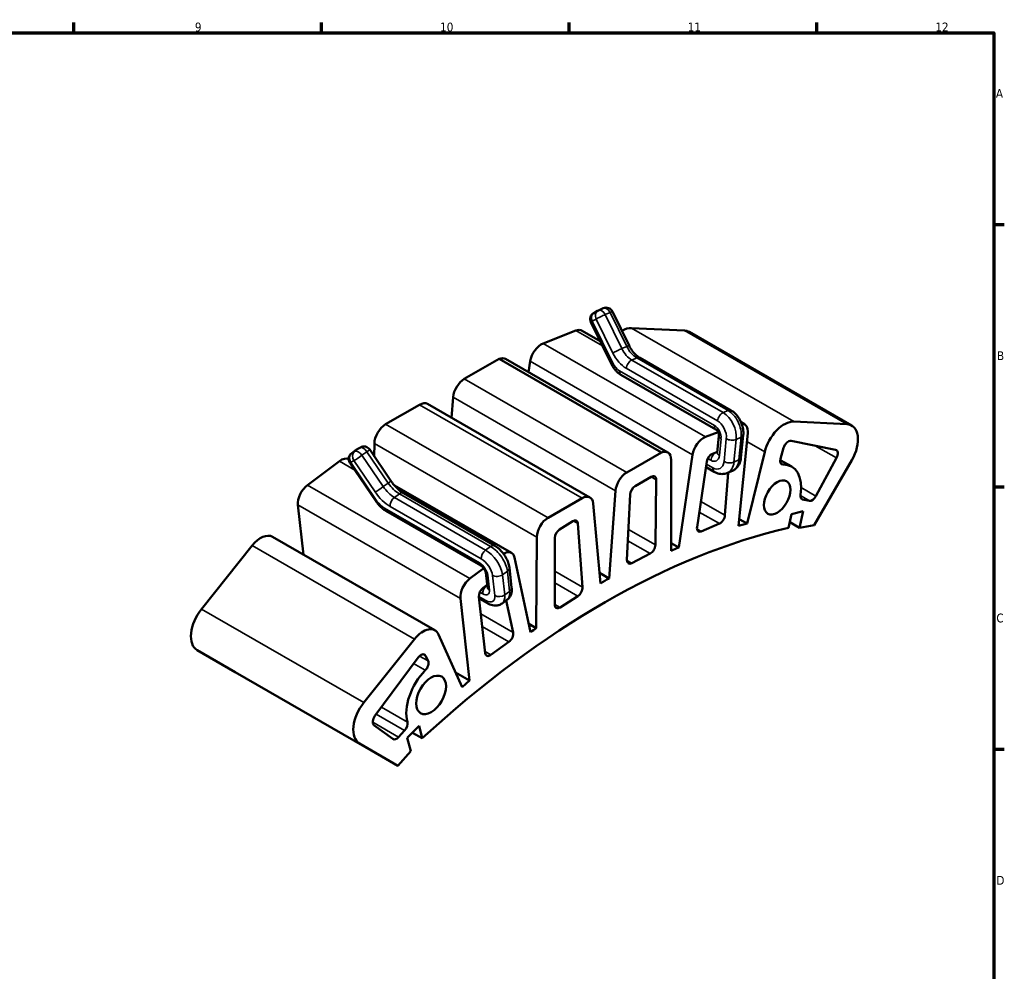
# Model space of a CAD drawing. Header units: millimetres. Extents: x 0 to 897, y 0 to 594.
# Tile 4 of 4: x 545 to 824, y 308 to 578. Entities that reach past the tile are written whole.
import ezdxf

# ---------------------------------------------------------------- set-up
doc = ezdxf.new("R2010")
doc.units = ezdxf.units.MM
for name, color, linetype, lineweight in [('Border (ISO)', 7, 'Continuous', 70), ('Visible (ISO)', 7, 'Continuous', 50), ('Visible Narrow (ISO)', 7, 'Continuous', 35)]:
    doc.layers.add(name, color=color, linetype=linetype, lineweight=lineweight)
doc.styles.add('Note Text (ISO)', font='tahoma.ttf')

# ---------------------------------------------------------------- blocks, each defined once
blk = doc.blocks.new('Borders Default Border')
at = {"layer": 'Border (ISO)'}
for p, q in [((560.67, 574), (560.67, 576.9)), ((630.75, 574), (630.75, 576.9)), ((700.83, 574), (700.83, 576.9)), ((770.92, 574), (770.92, 576.9)), ((821, 519.75), (823.9, 519.75)), ((821, 445.5), (823.9, 445.5)), ((821, 371.25), (823.9, 371.25))]:
    blk.add_line(p, q, dxfattribs=at)
at = {"layer": 'Border (ISO)', "flags": 128}
blk.add_lwpolyline([(20, 20), (20, 574), (821, 574), (821, 20), (20, 20)], dxfattribs=at)
at = {"layer": 'Border (ISO)', "color": 232, "true_color": 0xca0064, "char_height": 2.5, "attachment_point": 7, "style": 'Note Text (ISO)'}
for s, insert in [('9', (594.88, 574.35)), ('10', (664.29, 574.35)), ('11', (734.37, 574.4)), ('12', (804.46, 574.4)), ('A', (821.59, 555.62)), ('B', (821.89, 481.37)), ('C', (821.73, 407.08)), ('D', (821.73, 332.88))]:
    blk.add_mtext(s, dxfattribs=dict(at, insert=insert))

msp = doc.modelspace()

# ---------------------------------------------------------------- linework, layer by layer
at = {"layer": 'Visible (ISO)'}
for p, q in [((709.078, 495.446), (710.482, 496.056)), ((708.882, 495.347), (707.761, 494.706)), ((717.789, 485.483), (713.075, 495.102)), ((706.958, 492.09), (712.764, 480.242)), ((693.437, 486.101), (702.732, 489.715)), ((704.471, 489.691), (709.574, 486.752)), ((718.487, 490.446), (733.444, 489.733)), ((734.833, 489.34), (780.795, 462.872)), ((671.141, 476.038), (680.976, 481.702)), ((680.976, 481.702), (726.938, 455.234)), ((682.787, 481.706), (728.749, 455.239)), ((689.336, 477.935), (689.8, 481.053)), ((746.61, 467.147), (720.791, 482.015)), ((715.462, 477.229), (742.332, 461.755)), ((648.869, 463.213), (658.489, 468.752)), ((660.733, 468.973), (706.695, 442.505)), ((667.543, 465.051), (667.974, 470.867)), ((749.472, 463.776), (750.433, 463.223)), ((779.406, 463.266), (764.449, 463.978)), ((742.947, 461.013), (739.399, 459.633)), ((743.204, 459.882), (742.736, 455.179)), ((748.784, 434.487), (751.347, 460.704)), ((749.449, 453.718), (750.088, 460.143)), ((645.665, 454.136), (645.69, 457.736)), ((763.606, 458.531), (776.232, 455.983)), ((639.261, 455.05), (640.665, 456.056)), ((640.838, 456.167), (641.717, 456.67)), ((644.364, 456.055), (650.378, 447.184)), ((726.938, 455.234), (717.103, 449.57)), ((735.762, 454.585), (731.854, 428.329)), ((741.365, 454.878), (742.764, 455.454)), ((756.172, 455.416), (751.162, 435.117)), ((760.642, 453.468), (761.495, 456.542)), ((626.761, 446.006), (635.813, 452.766)), ((646.178, 441.376), (638.771, 452.302)), ((729.686, 427.403), (729.686, 453.17)), ((737.013, 434.13), (739.777, 452.648)), ((760.565, 453.085), (763.794, 451.225)), ((770.164, 434.612), (780.803, 453.04)), ((776.494, 453.683), (770.678, 442.859)), ((739.546, 451.105), (741.886, 449.758)), ((745.807, 449.514), (744.912, 437.477)), ((745.619, 449.432), (747.022, 450.042)), ((651.367, 445.896), (684.483, 426.826)), ((719.486, 445.7), (724.031, 448.317)), ((725.445, 447.474), (725.223, 429.065)), ((653.922, 443.706), (679.741, 428.837)), ((713.936, 444.399), (712.095, 419.581)), ((717.184, 424.863), (718.074, 443.345)), ((625.651, 426.304), (624.07, 440.375)), ((704.451, 442.285), (694.831, 436.745)), ((709.647, 418.18), (707.615, 440.792)), ((768.837, 441.536), (766.871, 441.933)), ((675.806, 423.247), (648.936, 438.721)), ((762.868, 433.889), (763.733, 437.804)), ((763.733, 437.804), (767.083, 438.6)), ((767.083, 438.6), (766.049, 433.917)), ((698.099, 433.449), (701.817, 435.769)), ((703.285, 435.114), (704.605, 417.104)), ((743.325, 435.087), (738.224, 432.902)), ((751.162, 435.117), (748.784, 434.487)), ((748.969, 436.38), (751.162, 435.117)), ((763.233, 435.538), (766.049, 433.917)), ((766.049, 433.917), (770.164, 434.612)), ((616.863, 431.365), (662.825, 404.898)), ((691.652, 431.268), (691.473, 405.493)), ((696.744, 412.172), (696.744, 431.035)), ((729.686, 429.578), (731.854, 428.329)), ((596.736, 410.886), (611.098, 428.893)), ((723.736, 426.598), (718.523, 423.908)), ((689.905, 404.365), (685.343, 425.513)), ((676.63, 422.456), (672.723, 419.539)), ((677.663, 417.084), (677.195, 421.249)), ((683.902, 422.65), (684.541, 416.961)), ((709.381, 421.143), (712.095, 419.581)), ((676.503, 416.925), (677.591, 417.721)), ((670.032, 413.907), (672.643, 390.676)), ((677.085, 398.431), (675.289, 414.407)), ((677.666, 412.578), (675.344, 413.915)), ((681.818, 412.484), (683.221, 413.49)), ((683.013, 413.341), (684.967, 404.284)), ((703.261, 414.564), (698.224, 411.391)), ((689.405, 406.683), (691.473, 405.493)), ((657.06, 402.426), (642.698, 384.419)), ((670.504, 388.825), (663.869, 403.69)), ((683.768, 401.618), (678.67, 397.92)), ((606.326, 393.014), (595.526, 399.282)), ((645.852, 380.686), (658.075, 397.187)), ((660.152, 397.693), (660.888, 396.219)), ((652.288, 366.546), (606.326, 393.014)), ((668.652, 392.975), (672.643, 390.676)), ((672.643, 390.676), (670.504, 388.825)), ((650.917, 374.142), (645.577, 378.089)), ((654.253, 376.53), (652.557, 374.675)), ((655.012, 374.494), (658.352, 377.814)), ((658.352, 377.814), (659.217, 374.332)), ((655.961, 370.673), (655.012, 374.494)), ((656.451, 375.924), (659.217, 374.332)), ((641.488, 372.814), (652.288, 366.546)), ((652.288, 366.546), (655.961, 370.673))]:
    msp.add_line(p, q, dxfattribs=at)
for centre, start, end in [((711.279, 494.222), 26.10828, 113.49694), ((708.754, 492.97), 119.78018, 206.10828), ((709.875, 493.611), 113.49694, 119.78018), ((640.426, 453.424), 125.63956, 214.13486), ((641.83, 454.431), 119.73714, 125.63956), ((642.709, 454.933), 34.13486, 119.73714)]:
    msp.add_arc(centre, 2, start, end, dxfattribs=at)
for centre, major_axis, start_param, end_param in [((715.727, 482.94), (4.103, 7.126), 0.2888932, 0.7815744), ((702.224, 485.789), (2.247, 3.902), 0, 0.6231422), ((730.591, 481.974), (4.242, 7.366), 0, 0.2888932), ((692.928, 482.174), (2.247, 3.902), 0.6231422, 2.1682479), ((680.54, 477.805), (2.247, 3.902), 0, 0.646067), ((671.141, 472.362), (2.244, 3.896), 0.7834645, 2.2648787), ((658.489, 465.076), (2.244, 3.896), 0, 0.7834645), ((648.869, 459.537), (2.244, 3.896), 0.7834645, 2.3461846), ((748.186, 459.321), (2.247, 3.902), 5.376665, 6.6024062), ((761.689, 456.472), (4.103, 7.126), 0.2888932, 2.0332011), ((776.553, 455.506), (4.242, 7.366), 4.7104553, 6.5720785), ((738.89, 455.706), (-2.247, -3.902), 3.7647349, 5.3098406), ((762.816, 456.719), (0.998, 1.733), 0.1913553, 1.989477), ((726.502, 451.337), (2.247, 3.902), 5.4958535, 6.9292523), ((741.166, 453.145), (-0.998, -1.733), 3.7842039, 5.3092724), ((775.443, 454.171), (0.998, 1.733), 4.7632511, 6.4745406), ((636.278, 449.397), (2.244, 3.896), 0.0406848, 0.9301924), ((761.963, 453.646), (-0.998, -1.733), 5.1310696, 6.6175742), ((757.441, 440.192), (6.354, 11.033), 5.3009328, 6.6175742), ((717.103, 445.895), (-2.244, -3.896), 3.9250571, 5.4064713), ((627.226, 442.638), (2.244, 3.896), 0.9301924, 2.4757103), ((724.031, 446.682), (0.998, 1.733), 5.4817764, 7.0666498), ((704.451, 438.609), (2.244, 3.896), 5.5943526, 7.0666498), ((719.486, 444.065), (-0.998, -1.733), 3.9250571, 5.4386612), ((767.661, 443.744), (-0.998, -1.733), 5.3009328, 6.4745406), ((769.626, 443.347), (-0.998, -1.733), 0.1913553, 1.6216584), ((694.831, 433.069), (-2.244, -3.896), 3.9250571, 5.4877772), ((701.876, 434.169), (0.998, 1.733), 5.5769436, 7.1082753), ((743.504, 436.812), (0.998, 1.733), 3.7981825, 5.4062701), ((613.505, 425.533), (3.358, 5.832), 0, 1.3138144), ((710.852, 203.47), (127.752, 221.845), 0.4920025, 1.0727282), ((698.158, 431.85), (-0.998, -1.733), 3.9666826, 5.4958534), ((738.403, 434.627), (-0.998, -1.733), 5.3092724, 6.9397752), ((682.24, 422.929), (2.244, 3.896), 5.7141635, 7.0762614), ((723.809, 428.273), (0.998, 1.733), 3.8734664, 5.4817764), ((710.379, 232.754), (-112.853, -195.972), 3.7903501, 3.8040209), ((718.596, 425.583), (-0.998, -1.733), 5.4386612, 7.0150591), ((673.188, 416.17), (-2.244, -3.896), 4.0717851, 5.617303), ((710.379, 232.754), (-113.443, -196.996), 3.9143814, 3.929606), ((676.693, 415.414), (-0.998, -1.733), 4.0596596, 5.617303), ((703.195, 416.16), (0.998, 1.733), 3.9718785, 5.5769436), ((599.776, 406.643), (-4.242, -7.366), 4.4554071, 6.2812516), ((698.158, 412.986), (-0.998, -1.733), 5.4958534, 7.1134711), ((659.467, 399.066), (3.358, 5.832), 5.8854159, 7.5969998), ((683.586, 403.135), (0.998, 1.733), 4.0537259, 5.7141635), ((710.379, 232.754), (-112.877, -196.014), 4.0435384, 4.0534144), ((658.861, 396.281), (0.998, 1.733), 5.9172822, 7.656645), ((659.597, 394.807), (0.998, 1.733), 4.2923391, 5.9172822), ((678.488, 399.437), (-0.998, -1.733), 5.617303, 7.1953185), ((663.125, 386.237), (-5.936, -10.307), 4.2923391, 5.7728337), ((645.738, 380.175), (-4.242, -7.366), 4.4554071, 6.2812516), ((646.639, 379.781), (-0.998, -1.733), 4.5150523, 6.2170626), ((653.675, 377.689), (0.998, 1.733), 4.3464858, 5.7728337), ((651.979, 375.833), (-0.998, -1.733), 6.2170626, 7.4880785)]:
    msp.add_ellipse(centre, major_axis=major_axis, ratio=0.5780931, start_param=start_param, end_param=end_param, dxfattribs=at)
for centre, major_axis in [((759.696, 442.509), (2.649, 4.599)), ((661.753, 386.617), (2.981, 5.176))]:
    msp.add_ellipse(centre, major_axis=major_axis, ratio=0.5780931, dxfattribs=at)
for points, knots in [([(720.791, 482.015), (720.582, 482.135), (720.367, 482.281), (719.933, 482.621), (719.715, 482.815), (719.286, 483.249), (719.075, 483.488), (718.67, 484.004), (718.477, 484.28), (718.113, 484.862), (717.944, 485.168), (717.789, 485.483)], [1.57079633, 1.57079633, 1.57079633, 1.57079633, 1.72787596, 1.72787596, 1.88495559, 1.88495559, 2.04203522, 2.04203522, 2.19911486, 2.19911486, 2.35619449, 2.35619449, 2.35619449, 2.35619449]), ([(715.462, 477.229), (715.226, 477.365), (715.002, 477.518), (714.575, 477.852), (714.372, 478.034), (713.989, 478.421), (713.809, 478.627), (713.471, 479.058), (713.313, 479.284), (713.021, 479.752), (712.886, 479.994), (712.764, 480.242)], [1.57079633, 1.57079633, 1.57079633, 1.57079633, 1.72787596, 1.72787596, 1.88495559, 1.88495559, 2.04203522, 2.04203522, 2.19911486, 2.19911486, 2.35619449, 2.35619449, 2.35619449, 2.35619449]), ([(750.088, 460.143), (750.142, 460.683), (750.123, 461.23), (749.966, 462.314), (749.827, 462.851), (749.443, 463.889), (749.198, 464.39), (748.614, 465.326), (748.275, 465.761), (747.509, 466.535), (747.082, 466.875), (746.61, 467.147)], [0, 0, 0, 0, 0.3141593, 0.3141593, 0.6283185, 0.6283185, 0.9424778, 0.9424778, 1.2566371, 1.2566371, 1.5707963, 1.5707963, 1.5707963, 1.5707963]), ([(743.204, 459.882), (743.21, 459.937), (743.212, 460.005), (743.204, 460.164), (743.193, 460.256), (743.154, 460.457), (743.125, 460.567), (743.049, 460.79), (743.001, 460.905), (742.892, 461.121), (742.831, 461.224), (742.705, 461.405), (742.641, 461.484), (742.522, 461.61), (742.467, 461.659), (742.385, 461.723), (742.354, 461.743), (742.332, 461.755)], [0, 0, 0, 0, 0.1863435, 0.1863435, 0.3814828, 0.3814828, 0.587696, 0.587696, 0.8015167, 0.8015167, 1.0160644, 1.0160644, 1.2238214, 1.2238214, 1.4200848, 1.4200848, 1.5707963, 1.5707963, 1.5707963, 1.5707963]), ([(742.708, 455.037), (742.708, 455.037), (742.712, 455.047), (742.724, 455.091), (742.731, 455.129), (742.736, 455.179)], [5.96667539, 5.96667539, 5.96667539, 5.96667539, 6.11195659, 6.11195659, 6.28318531, 6.28318531, 6.28318531, 6.28318531]), ([(747.022, 450.042), (747.32, 450.171), (747.599, 450.341), (748.101, 450.74), (748.322, 450.969), (748.701, 451.463), (748.859, 451.727), (749.117, 452.274), (749.218, 452.557), (749.369, 453.131), (749.42, 453.423), (749.449, 453.718)], [5.42704173, 5.42704173, 5.42704173, 5.42704173, 5.59827044, 5.59827044, 5.76949916, 5.76949916, 5.94072788, 5.94072788, 6.11195659, 6.11195659, 6.28318531, 6.28318531, 6.28318531, 6.28318531]), ([(745.619, 449.432), (745.37, 449.324), (745.11, 449.244), (744.583, 449.142), (744.317, 449.121), (743.792, 449.13), (743.534, 449.161), (743.033, 449.267), (742.79, 449.341), (742.324, 449.525), (742.1, 449.634), (741.886, 449.758)], [0.85614358, 0.85614358, 0.85614358, 0.85614358, 0.99907413, 0.99907413, 1.14200468, 1.14200468, 1.28493523, 1.28493523, 1.42786578, 1.42786578, 1.57079633, 1.57079633, 1.57079633, 1.57079633]), ([(653.922, 443.706), (653.694, 443.837), (653.455, 443.993), (652.969, 444.349), (652.72, 444.55), (652.225, 444.992), (651.977, 445.232), (651.493, 445.745), (651.256, 446.018), (650.801, 446.586), (650.583, 446.882), (650.378, 447.184)], [1.57079633, 1.57079633, 1.57079633, 1.57079633, 1.72787596, 1.72787596, 1.88495559, 1.88495559, 2.04203522, 2.04203522, 2.19911486, 2.19911486, 2.35619449, 2.35619449, 2.35619449, 2.35619449]), ([(648.936, 438.721), (648.719, 438.846), (648.509, 438.984), (648.101, 439.282), (647.904, 439.443), (647.521, 439.784), (647.336, 439.964), (646.979, 440.342), (646.808, 440.539), (646.481, 440.948), (646.325, 441.159), (646.178, 441.376)], [1.57079633, 1.57079633, 1.57079633, 1.57079633, 1.72787596, 1.72787596, 1.88495559, 1.88495559, 2.04203522, 2.04203522, 2.19911486, 2.19911486, 2.35619449, 2.35619449, 2.35619449, 2.35619449]), ([(683.902, 422.65), (683.846, 423.148), (683.725, 423.635), (683.387, 424.592), (683.17, 425.062), (682.656, 425.969), (682.36, 426.406), (681.705, 427.223), (681.347, 427.604), (680.582, 428.286), (680.175, 428.588), (679.741, 428.837)], [0, 0, 0, 0, 0.3141593, 0.3141593, 0.6283185, 0.6283185, 0.9424778, 0.9424778, 1.2566371, 1.2566371, 1.5707963, 1.5707963, 1.5707963, 1.5707963]), ([(677.195, 421.249), (677.191, 421.28), (677.183, 421.327), (677.154, 421.448), (677.131, 421.525), (677.064, 421.705), (677.019, 421.81), (676.904, 422.037), (676.832, 422.16), (676.67, 422.407), (676.578, 422.53), (676.388, 422.757), (676.29, 422.86), (676.106, 423.032), (676.019, 423.103), (675.892, 423.195), (675.845, 423.225), (675.806, 423.247)], [0, 0, 0, 0, 0.1612975, 0.1612975, 0.3399348, 0.3399348, 0.5399904, 0.5399904, 0.758644, 0.758644, 0.9872718, 0.9872718, 1.2139243, 1.2139243, 1.4262162, 1.4262162, 1.5707963, 1.5707963, 1.5707963, 1.5707963]), ([(683.221, 413.49), (683.459, 413.661), (683.671, 413.866), (684.021, 414.314), (684.16, 414.555), (684.371, 415.043), (684.444, 415.289), (684.542, 415.777), (684.566, 416.018), (684.579, 416.494), (684.567, 416.729), (684.541, 416.961)], [5.54985196, 5.54985196, 5.54985196, 5.54985196, 5.69651863, 5.69651863, 5.8431853, 5.8431853, 5.98985197, 5.98985197, 6.13651864, 6.13651864, 6.28318531, 6.28318531, 6.28318531, 6.28318531]), ([(681.818, 412.484), (681.546, 412.289), (681.242, 412.142), (680.627, 411.952), (680.317, 411.909), (679.722, 411.899), (679.437, 411.931), (678.893, 412.045), (678.634, 412.126), (678.136, 412.326), (677.897, 412.445), (677.666, 412.578)], [0.73333335, 0.73333335, 0.73333335, 0.73333335, 0.90082594, 0.90082594, 1.06831854, 1.06831854, 1.23581113, 1.23581113, 1.40330373, 1.40330373, 1.57079633, 1.57079633, 1.57079633, 1.57079633])]:
    msp.add_open_spline(points, degree=3, knots=knots, dxfattribs=at)
msp.add_open_spline([(677.666, 417.04), (677.666, 417.04), (677.666, 417.056), (677.663, 417.084)], degree=3, dxfattribs=at)
at = {"layer": 'Visible Narrow (ISO)'}
for p, q in [((712.4, 494.863), (710.997, 494.253)), ((710.997, 494.253), (715.711, 484.634)), ((717.114, 485.244), (712.4, 494.863)), ((708.472, 493.001), (707.35, 492.36)), ((707.35, 492.36), (713.157, 480.512)), ((713.186, 483.382), (708.472, 493.001)), ((702.732, 489.715), (710.241, 485.391)), ((718.487, 490.446), (764.449, 463.978)), ((733.444, 489.733), (779.406, 463.266)), ((693.437, 486.101), (739.399, 459.633)), ((715.711, 484.634), (717.114, 485.244)), ((689.8, 481.053), (735.762, 454.585)), ((719.964, 482.004), (718.56, 481.393)), ((718.56, 481.393), (744.38, 466.525)), ((745.784, 467.135), (719.964, 482.004)), ((715.056, 478.352), (741.926, 462.878)), ((742.805, 464.193), (716.985, 479.061)), ((671.141, 476.038), (717.103, 449.57)), ((658.489, 468.752), (704.451, 442.285)), ((667.974, 470.867), (713.936, 444.399)), ((744.38, 466.525), (745.784, 467.135)), ((648.869, 463.213), (694.831, 436.745)), ((645.69, 457.736), (691.652, 431.268)), ((743.791, 459.074), (743.323, 454.37)), ((744.651, 452.695), (745.29, 459.121)), ((748.109, 458.916), (747.469, 452.491)), ((749.512, 459.527), (748.109, 458.916)), ((748.873, 453.101), (749.512, 459.527)), ((751.115, 458.328), (756.172, 455.416)), ((770.488, 457.142), (776.494, 453.683)), ((639.305, 455.078), (640.709, 456.085)), ((640.184, 455.58), (639.305, 455.078)), ((641.588, 456.587), (640.184, 455.58)), ((640.709, 456.085), (641.588, 456.587)), ((642.184, 454.428), (643.588, 455.435)), ((648.198, 445.558), (642.184, 454.428)), ((643.588, 455.435), (649.602, 446.564)), ((742.507, 455.349), (742.519, 455.341)), ((742.519, 455.341), (742.763, 455.447)), ((635.813, 452.766), (640.15, 450.268)), ((639.022, 452.418), (639.901, 452.92)), ((646.429, 441.492), (639.022, 452.418)), ((639.901, 452.92), (645.915, 444.049)), ((739.668, 451.924), (741.48, 450.88)), ((740.944, 453.009), (740.057, 453.52)), ((747.469, 452.491), (748.873, 453.101)), ((761.349, 451.819), (760.692, 452.198)), ((626.761, 446.006), (672.723, 419.539)), ((649.602, 446.564), (648.198, 445.558)), ((724.006, 448.303), (725.445, 447.474)), ((651.348, 442.491), (652.752, 443.497)), ((652.752, 443.497), (678.572, 428.629)), ((770.678, 442.859), (766.443, 445.298)), ((624.07, 440.375), (670.032, 413.907)), ((677.168, 427.622), (651.348, 442.491)), ((744.912, 437.477), (738.098, 441.401)), ((766.249, 443.026), (768.837, 441.536)), ((766.871, 441.933), (766.49, 442.152)), ((675.4, 423.974), (648.53, 439.447)), ((650.116, 439.96), (675.936, 425.091)), ((737.644, 438.359), (743.325, 435.087)), ((701.985, 435.862), (703.285, 435.114)), ((725.223, 429.065), (717.598, 433.455)), ((738.224, 432.902), (737, 433.606)), ((717.442, 430.223), (723.736, 426.598)), ((611.098, 428.893), (657.06, 402.426)), ((678.572, 428.629), (677.168, 427.622)), ((718.523, 423.908), (717.184, 424.679)), ((681.925, 420.606), (683.329, 421.612)), ((683.329, 421.612), (683.968, 415.923)), ((704.605, 417.104), (696.744, 421.63)), ((678.246, 416.301), (677.778, 420.466)), ((679.107, 420.414), (679.746, 414.725)), ((682.564, 414.917), (681.925, 420.606)), ((696.744, 418.317), (703.261, 414.564)), ((675.549, 415.716), (676.382, 415.236)), ((683.968, 415.923), (682.564, 414.917)), ((677.26, 413.305), (675.285, 414.442)), ((596.736, 410.886), (642.698, 384.419)), ((698.224, 411.391), (696.744, 412.243)), ((684.967, 404.284), (675.836, 409.543)), ((676.239, 405.953), (683.768, 401.618)), ((595.526, 399.282), (641.488, 372.814)), ((678.67, 397.92), (677.036, 398.861)), ((660.888, 396.219), (658.46, 397.617)), ((659.435, 398.106), (660.152, 397.693)), ((656.806, 395.473), (660.105, 393.574)), ((655.035, 378.92), (647.681, 383.155)), ((646.206, 381.164), (654.253, 376.53)), ((652.557, 374.675), (645.226, 378.896))]:
    msp.add_line(p, q, dxfattribs=at)
for centre, major_axis, ratio, start_param, end_param in [((711.279, 494.222), (-0.797, 1.834), 0.6436012, 4.7831344, 6.2831853), ((708.754, 492.97), (-0.993, 1.736), 0.7634465, 0, 1.4869342), ((709.875, 493.611), (-0.993, 1.736), 0.7634465, 0, 1.4869342), ((709.875, 493.611), (1.796, 0.88), 0.0541006, 0.870368, 2.4411644), ((709.875, 493.611), (-0.797, 1.834), 0.6436012, 4.7831344, 6.2831853), ((711.279, 494.222), (1.796, 0.88), 0.0541006, 0, 0.870368), ((708.754, 492.97), (-1.796, -0.88), 0.0541006, 5.582757, 6.2831853), ((715.993, 484.603), (1.796, 0.88), 0.0541006, 0, 0.870368), ((720.478, 487.169), (-2.392, 5.502), 0.6436012, 1.6415417, 2.4269399), ((714.589, 483.992), (1.796, 0.88), 0.0541006, 0.870368, 2.4411644), ((717.67, 485.948), (-3.19, 7.337), 0.6436012, 1.6415417, 2.4269399), ((719.074, 486.559), (2.392, -5.502), 0.6436012, 4.7831344, 5.5685326), ((719.793, 480.282), (0.998, 1.733), 0.5780931, 0, 0.6620149), ((714.56, 481.122), (-1.796, -0.88), 0.0541006, 5.582757, 6.2831853), ((715.399, 481.795), (1.595, -3.668), 0.6436012, 4.7831344, 5.5685326), ((718.389, 479.672), (0.998, 1.733), 0.5780931, 0.6620149, 2.2328113), ((716.46, 478.962), (-0.998, -1.733), 0.5780931, 5.3744039, 6.2831853), ((744.209, 464.803), (0.998, 1.733), 0.5780931, 0.6620149, 2.2328113), ((743.866, 461.36), (2.392, -5.502), 0.6436012, 0.8561436, 2.4269399), ((745.612, 465.413), (0.998, 1.733), 0.5780931, 0, 0.6620149), ((745.27, 461.97), (-2.392, 5.502), 0.6436012, 3.9977362, 5.5685326), ((743.33, 463.489), (-0.998, -1.733), 0.5780931, 5.3744039, 6.2831853), ((741.669, 460.296), (1.196, -2.751), 0.6436012, 0.8561436, 2.4269399), ((742.462, 460.749), (-1.595, 3.668), 0.6436012, 3.9977362, 5.5685326), ((745.194, 459.684), (-1.99, 0.198), 0.5015833, 0, 0.8389676), ((748.098, 460.341), (1.99, -0.198), 0.5015833, 5.5513566, 6.2831853), ((746.694, 459.731), (1.99, -0.198), 0.5015833, 3.9805602, 5.5513566), ((640.426, 453.424), (-0.992, 1.737), 0.8624933, 0.0889316, 1.6597279), ((640.426, 453.424), (-1.165, 1.625), 0.5040686, 6.2311205, 6.2831853), ((641.305, 453.926), (-0.992, 1.737), 0.8624933, 0.0889316, 1.6597279), ((641.305, 453.926), (-1.655, -1.122), 0.0449462, 0.5288937, 2.09969), ((641.305, 453.926), (-1.165, 1.625), 0.5040686, 4.6603242, 6.2311205), ((641.83, 454.431), (-1.165, 1.625), 0.5040686, 6.2311205, 6.2831853), ((641.83, 454.431), (-0.992, 1.737), 0.8624933, 0, 0.0889316), ((642.709, 454.933), (-1.165, 1.625), 0.5040686, 4.6603242, 6.2311205), ((642.709, 454.933), (-0.992, 1.737), 0.8624933, 0, 0.0889316), ((642.709, 454.933), (1.655, 1.122), 0.0449462, 5.2412827, 6.2831853), ((742.348, 453.62), (0.998, 1.733), 0.5780931, 0.6620149, 2.2328113), ((741.201, 455.592), (1.196, -2.751), 0.6436012, 5.5685326, 7.1393289), ((742.605, 456.202), (0.399, -0.917), 0.6436012, 5.5685326, 5.8854725), ((744.726, 454.981), (-1.99, 0.198), 0.5015833, 0, 0.8389676), ((640.426, 453.424), (-1.655, -1.122), 0.0449462, 0, 0.5288937), ((741.823, 454.324), (1.595, -3.668), 0.6436012, 5.5685326, 7.1393289), ((746.055, 453.305), (1.99, -0.198), 0.5015833, 3.9805602, 5.5513566), ((743.226, 454.934), (2.392, -5.502), 0.6436012, 0, 0.8561436), ((744.63, 455.544), (2.392, -5.502), 0.6436012, 0, 0.8561436), ((747.459, 453.916), (1.99, -0.198), 0.5015833, 5.5513566, 6.2831853), ((742.884, 451.491), (-0.998, -1.733), 0.5780931, 5.3744039, 6.2831853), ((648.723, 446.062), (1.655, 1.122), 0.0449462, 5.2412827, 6.2831853), ((652.238, 448.07), (3.496, -4.876), 0.5040686, 4.6603242, 5.4457223), ((647.319, 445.056), (1.655, 1.122), 0.0449462, 3.6704864, 5.2412827), ((649.431, 446.057), (4.661, -6.502), 0.5040686, 4.6603242, 5.4457223), ((650.834, 447.064), (-3.496, 4.876), 0.5040686, 1.5187315, 2.3041297), ((652.923, 441.973), (0.998, 1.733), 0.5780931, 0, 0.904914), ((647.833, 442.499), (-1.655, -1.122), 0.0449462, 0, 0.5288937), ((648.187, 442.496), (-2.331, 3.251), 0.5040686, 1.5187315, 2.3041297), ((651.52, 440.966), (0.998, 1.733), 0.5780931, 0.904914, 2.4757103), ((649.934, 440.454), (-0.998, -1.733), 0.5780931, 5.617303, 6.2831853), ((677.339, 426.098), (0.998, 1.733), 0.5780931, 0.904914, 2.4757103), ((677.682, 423.049), (-3.496, 4.876), 0.5040686, 3.874926, 5.4457223), ((678.743, 427.104), (0.998, 1.733), 0.5780931, 0, 0.904914), ((679.086, 424.055), (3.496, -4.876), 0.5040686, 0.7333333, 2.3041297), ((676.804, 424.98), (-0.998, -1.733), 0.5780931, 5.617303, 6.2831853), ((675.657, 421.687), (-1.748, 2.438), 0.5040686, 3.874926, 5.4457223), ((676.278, 422.042), (2.331, -3.251), 0.5040686, 0.7333333, 2.3041297), ((679.182, 421.472), (-1.987, -0.223), 0.6416566, 0, 0.7171002), ((681.914, 422.427), (1.987, 0.223), 0.6416566, 5.4294892, 6.2831853), ((680.511, 421.42), (-1.987, -0.223), 0.6416566, 0.7171002, 2.2878966), ((677.786, 416.243), (0.998, 1.733), 0.5780931, 1.104277, 2.4757103), ((676.125, 417.523), (1.748, -2.438), 0.5040686, 5.4457223, 7.0165187), ((679.65, 417.308), (-1.987, -0.223), 0.6416566, 0, 0.7171002), ((679.725, 418.366), (3.496, -4.876), 0.5040686, 0, 0.7333333), ((682.554, 416.738), (1.987, 0.223), 0.6416566, 5.4294892, 6.2831853), ((676.918, 416.353), (2.331, -3.251), 0.5040686, 5.4457223, 7.0165187), ((678.664, 414.311), (-0.998, -1.733), 0.5780931, 5.617303, 6.2831853), ((681.15, 415.731), (1.987, 0.223), 0.6416566, 3.8586929, 5.4294892), ((678.322, 417.36), (3.496, -4.876), 0.5040686, 0, 0.7333333)]:
    msp.add_ellipse(centre, major_axis=major_axis, ratio=ratio, start_param=start_param, end_param=end_param, dxfattribs=at)

# ---------------------------------------------------------------- block references
msp.add_blockref('Borders Default Border', (0, 0))

doc.saveas('drawing.dxf')
